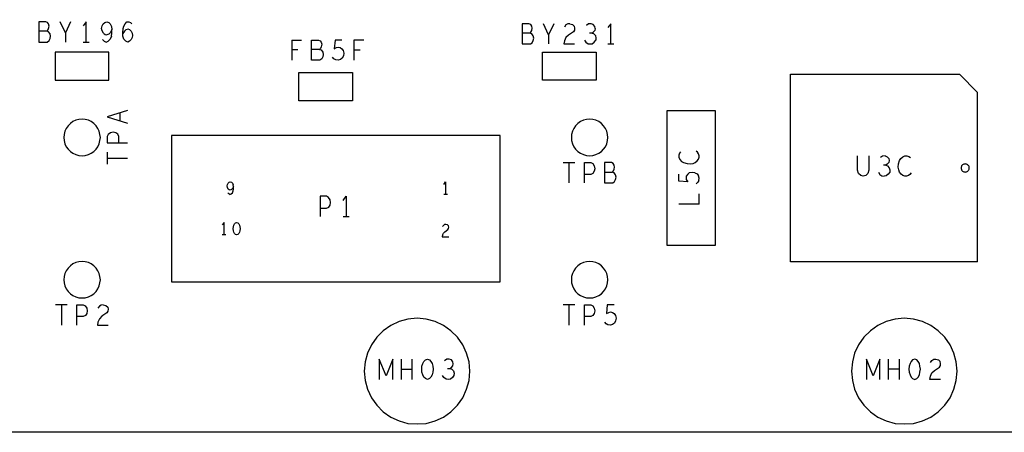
# Model space of a CAD drawing. Extents: x 23.5 to 56.5, y 21.5 to 42.5.
# Tile 5 of 15: x 35.4 to 40.2, y 28.3 to 30.4. Entities that reach past the tile are written whole.
import ezdxf

# ---------------------------------------------------------------- set-up
doc = ezdxf.new("R2010")
doc.units = 0
doc.layers.add('RVP8-IFD_E_tas', color=2, linetype='CONTINUOUS')

msp = doc.modelspace()

# ---------------------------------------------------------------- linework, layer by layer
at = {"layer": 'RVP8-IFD_E_tas'}
for points in [[(43.908, 36.332), (43.908, 28.331), (25.908, 28.331)], [(35.493, 30.34), (35.488, 30.347), (35.479, 30.351), (35.445, 30.351), (35.445, 30.251), (35.486, 30.251), (35.495, 30.258), (35.5, 30.268), (35.503, 30.28), (35.5, 30.292), (35.493, 30.302), (35.484, 30.305), (35.445, 30.305)], [(35.484, 30.305), (35.489, 30.31), (35.493, 30.318), (35.495, 30.33), (35.493, 30.34)], [(35.601, 30.351), (35.576, 30.296), (35.55, 30.351)], [(35.678, 30.251), (35.678, 30.351), (35.663, 30.331)], [(35.763, 30.295), (35.757, 30.306), (35.754, 30.318), (35.757, 30.331), (35.762, 30.341), (35.77, 30.348), (35.78, 30.351), (35.789, 30.348), (35.796, 30.341), (35.803, 30.328), (35.805, 30.313)], [(35.803, 30.28), (35.805, 30.295), (35.805, 30.313), (35.798, 30.298), (35.79, 30.29), (35.78, 30.287)], [(35.883, 30.251), (35.873, 30.255), (35.864, 30.265), (35.859, 30.28), (35.858, 30.296), (35.86, 30.318), (35.864, 30.33), (35.87, 30.341), (35.879, 30.35), (35.888, 30.351), (35.897, 30.348), (35.903, 30.34)], [(35.893, 30.312), (35.884, 30.315), (35.874, 30.312), (35.867, 30.305), (35.858, 30.293)], [(37.873, 30.33), (37.868, 30.337), (37.859, 30.341), (37.825, 30.341), (37.825, 30.242), (37.866, 30.242), (37.875, 30.248), (37.88, 30.258), (37.883, 30.27), (37.88, 30.281), (37.873, 30.292), (37.864, 30.295), (37.825, 30.295)], [(37.864, 30.295), (37.869, 30.3), (37.873, 30.308), (37.875, 30.32), (37.873, 30.33)], [(37.981, 30.341), (37.956, 30.287), (37.93, 30.341)], [(38.06, 30.341), (38.073, 30.338), (38.082, 30.33), (38.084, 30.32), (38.083, 30.31), (38.078, 30.302), (38.053, 30.285), (38.041, 30.273), (38.034, 30.257), (38.031, 30.242), (38.084, 30.242)], [(38.06, 30.341), (38.05, 30.34), (38.041, 30.335), (38.034, 30.325)], [(38.185, 30.318), (38.183, 30.328), (38.176, 30.337), (38.165, 30.341), (38.153, 30.34), (38.142, 30.333)], [(38.185, 30.318), (38.183, 30.308), (38.176, 30.3)], [(38.262, 30.242), (38.262, 30.341), (38.247, 30.322)], [(35.576, 30.296), (35.576, 30.251)], [(35.763, 30.295), (35.771, 30.288), (35.78, 30.287)], [(35.803, 30.28), (35.796, 30.265), (35.787, 30.255)], [(35.893, 30.312), (35.9, 30.305), (35.905, 30.295), (35.906, 30.283), (35.905, 30.273), (35.9, 30.263), (35.892, 30.255), (35.883, 30.251)], [(37.956, 30.287), (37.956, 30.242)], [(38.186, 30.283), (38.178, 30.292), (38.169, 30.295), (38.157, 30.295)], [(38.169, 30.295), (38.176, 30.3)], [(38.186, 30.283), (38.189, 30.271), (38.188, 30.261)], [(35.663, 30.251), (35.693, 30.251)], [(35.758, 30.263), (35.767, 30.255), (35.777, 30.251), (35.787, 30.255)], [(36.691, 30.261), (36.691, 30.162)], [(36.691, 30.261), (36.739, 30.261)], [(36.846, 30.19), (36.843, 30.178), (36.838, 30.168), (36.829, 30.162), (36.788, 30.162), (36.788, 30.261), (36.822, 30.261), (36.831, 30.257), (36.836, 30.25), (36.838, 30.24), (36.836, 30.228), (36.832, 30.22), (36.827, 30.215), (36.788, 30.215)], [(36.938, 30.261), (36.904, 30.261), (36.9, 30.218), (36.911, 30.225), (36.92, 30.226), (36.929, 30.225), (36.938, 30.218), (36.944, 30.21), (36.947, 30.197), (36.945, 30.183), (36.939, 30.171), (36.93, 30.165), (36.919, 30.162), (36.907, 30.163), (36.898, 30.168), (36.891, 30.177)], [(36.997, 30.261), (36.997, 30.162)], [(37.045, 30.261), (36.997, 30.261)], [(38.132, 30.261), (38.139, 30.25), (38.15, 30.243), (38.161, 30.242), (38.171, 30.243), (38.181, 30.251), (38.188, 30.261)], [(38.247, 30.242), (38.277, 30.242)], [(36.721, 30.213), (36.691, 30.213)], [(36.827, 30.215), (36.836, 30.212), (36.843, 30.201), (36.846, 30.19)], [(36.997, 30.213), (37.027, 30.213)], [(39.147, 30.093), (39.979, 30.093)], [(39.147, 29.17), (39.147, 30.093)], [(40.069, 29.17), (40.069, 30.003), (39.979, 30.093)], [(35.881, 29.915), (35.781, 29.883), (35.881, 29.852)], [(35.846, 29.863), (35.846, 29.904)], [(35.824, 29.804), (35.811, 29.807), (35.798, 29.804), (35.786, 29.797), (35.781, 29.787), (35.781, 29.756), (35.881, 29.756)], [(35.839, 29.756), (35.839, 29.787), (35.834, 29.798), (35.824, 29.804)], [(36.098, 29.792), (36.098, 29.072), (37.718, 29.072)], [(37.718, 29.072), (37.718, 29.792), (36.098, 29.792)], [(35.781, 29.709), (35.781, 29.65)], [(38.606, 29.711), (38.601, 29.704), (38.598, 29.695), (38.598, 29.685), (38.603, 29.673), (38.611, 29.664), (38.621, 29.658), (38.638, 29.653), (38.653, 29.652), (38.668, 29.654), (38.678, 29.658), (38.688, 29.666), (38.694, 29.675)], [(38.698, 29.692), (38.694, 29.701), (38.689, 29.709), (38.683, 29.715)], [(38.694, 29.675), (38.698, 29.684), (38.698, 29.692)], [(39.534, 29.691), (39.534, 29.62), (39.529, 29.605), (39.518, 29.595), (39.506, 29.591), (39.493, 29.595), (39.483, 29.605), (39.478, 29.62), (39.478, 29.691)], [(39.613, 29.691), (39.601, 29.69), (39.59, 29.683)], [(39.613, 29.691), (39.624, 29.687), (39.631, 29.678), (39.633, 29.668), (39.631, 29.658), (39.624, 29.65), (39.617, 29.645), (39.605, 29.645)], [(39.681, 29.622), (39.678, 29.636), (39.679, 29.652), (39.684, 29.668), (39.691, 29.678), (39.7, 29.687), (39.711, 29.691), (39.721, 29.691), (39.73, 29.688), (39.738, 29.683)], [(35.781, 29.68), (35.881, 29.68)], [(38.027, 29.658), (38.085, 29.658)], [(38.056, 29.658), (38.056, 29.558)], [(38.132, 29.558), (38.132, 29.658), (38.163, 29.658), (38.173, 29.653), (38.181, 29.642), (38.183, 29.628), (38.181, 29.615), (38.174, 29.605), (38.163, 29.6), (38.132, 29.6)], [(38.231, 29.611), (38.27, 29.611), (38.275, 29.617), (38.279, 29.625), (38.281, 29.636), (38.279, 29.646), (38.274, 29.653), (38.265, 29.658), (38.231, 29.658), (38.231, 29.558), (38.272, 29.558), (38.281, 29.565), (38.286, 29.575), (38.289, 29.587), (38.286, 29.598), (38.279, 29.608), (38.27, 29.611)], [(39.617, 29.645), (39.625, 29.642), (39.634, 29.633), (39.637, 29.622), (39.636, 29.611), (39.629, 29.601), (39.619, 29.593), (39.609, 29.591)], [(38.676, 29.608), (38.663, 29.609), (38.649, 29.607), (38.641, 29.601), (38.634, 29.592), (38.633, 29.583), (38.634, 29.574), (38.641, 29.563), (38.598, 29.566), (38.598, 29.601)], [(38.676, 29.608), (38.688, 29.602), (38.694, 29.593)], [(38.696, 29.57), (38.698, 29.581), (38.694, 29.593)], [(39.58, 29.611), (39.588, 29.6), (39.598, 29.593), (39.609, 29.591)], [(39.741, 29.607), (39.735, 29.6), (39.728, 29.595), (39.719, 29.591), (39.71, 29.591), (39.701, 29.595), (39.692, 29.601), (39.684, 29.611), (39.681, 29.622)], [(36.386, 29.501), (36.392, 29.504), (36.398, 29.51), (36.402, 29.519), (36.403, 29.528), (36.403, 29.54), (36.398, 29.531), (36.394, 29.525), (36.388, 29.523), (36.382, 29.524), (36.378, 29.528), (36.374, 29.536), (36.372, 29.543), (36.374, 29.551), (36.377, 29.557), (36.382, 29.562), (36.388, 29.563), (36.393, 29.562), (36.398, 29.557), (36.402, 29.549)], [(36.403, 29.54), (36.402, 29.549)], [(37.439, 29.551), (37.448, 29.563)], [(37.448, 29.563), (37.448, 29.501)], [(38.696, 29.57), (38.691, 29.561), (38.683, 29.554)], [(36.386, 29.501), (36.38, 29.504), (36.375, 29.509)], [(36.88, 29.475), (36.872, 29.486), (36.862, 29.492), (36.831, 29.492), (36.831, 29.392)], [(36.944, 29.472), (36.959, 29.492)], [(36.959, 29.492), (36.959, 29.392)], [(37.457, 29.501), (37.439, 29.501)], [(38.698, 29.454), (38.698, 29.505)], [(36.831, 29.433), (36.862, 29.433), (36.873, 29.438), (36.88, 29.448), (36.882, 29.462), (36.88, 29.475)], [(38.698, 29.454), (38.598, 29.454)], [(36.944, 29.392), (36.974, 29.392)], [(36.357, 29.302), (36.357, 29.364), (36.348, 29.351)], [(37.433, 29.301), (37.438, 29.311), (37.445, 29.318), (37.46, 29.329), (37.463, 29.334), (37.464, 29.34), (37.462, 29.346), (37.457, 29.351), (37.449, 29.354), (37.443, 29.353), (37.438, 29.349), (37.433, 29.343)], [(36.366, 29.302), (36.348, 29.302)], [(37.433, 29.301), (37.432, 29.292), (37.464, 29.292)], [(40.069, 29.17), (39.147, 29.17)], [(35.585, 28.958), (35.527, 28.958)], [(35.556, 28.958), (35.556, 28.858)], [(35.632, 28.858), (35.632, 28.958), (35.663, 28.958), (35.673, 28.953), (35.681, 28.941), (35.683, 28.928), (35.681, 28.915)], [(35.762, 28.958), (35.775, 28.955), (35.784, 28.947), (35.786, 28.937), (35.785, 28.927), (35.78, 28.918), (35.755, 28.902), (35.743, 28.89), (35.736, 28.873), (35.733, 28.858), (35.786, 28.858)], [(35.762, 28.958), (35.752, 28.956), (35.743, 28.951), (35.736, 28.941)], [(38.085, 28.958), (38.027, 28.958)], [(38.056, 28.958), (38.056, 28.858)], [(38.132, 28.858), (38.132, 28.958), (38.163, 28.958), (38.173, 28.953), (38.181, 28.941), (38.183, 28.928), (38.181, 28.915), (38.174, 28.905)], [(38.279, 28.958), (38.245, 28.958), (38.241, 28.915), (38.252, 28.921), (38.261, 28.923), (38.27, 28.921), (38.279, 28.915), (38.285, 28.906), (38.288, 28.893), (38.286, 28.88), (38.28, 28.868), (38.271, 28.861), (38.26, 28.858), (38.248, 28.86), (38.239, 28.865), (38.232, 28.873)], [(35.681, 28.915), (35.674, 28.905), (35.663, 28.9), (35.632, 28.9)], [(38.174, 28.905), (38.163, 28.9), (38.132, 28.9)], [(37.122, 28.691), (37.122, 28.591)], [(37.155, 28.608), (37.122, 28.691)], [(37.188, 28.691), (37.155, 28.608)], [(37.188, 28.591), (37.188, 28.691)], [(37.23, 28.691), (37.23, 28.591)], [(37.283, 28.591), (37.283, 28.691)], [(37.458, 28.645), (37.47, 28.645), (37.477, 28.65), (37.484, 28.658), (37.486, 28.668), (37.484, 28.678), (37.477, 28.687), (37.466, 28.691), (37.454, 28.69), (37.443, 28.683)], [(39.588, 28.691), (39.555, 28.608), (39.522, 28.691), (39.522, 28.591)], [(39.588, 28.591), (39.588, 28.691)], [(39.63, 28.591), (39.63, 28.691)], [(39.683, 28.691), (39.683, 28.591)], [(39.837, 28.675), (39.844, 28.685), (39.853, 28.69), (39.863, 28.691), (39.876, 28.688), (39.885, 28.68)], [(39.856, 28.635), (39.881, 28.652), (39.886, 28.66), (39.887, 28.67), (39.885, 28.68)], [(37.23, 28.642), (37.283, 28.642)], [(37.49, 28.622), (37.489, 28.611), (37.482, 28.601), (37.472, 28.593), (37.462, 28.591), (37.451, 28.593), (37.44, 28.6), (37.433, 28.611)], [(37.47, 28.645), (37.479, 28.642), (37.487, 28.633), (37.49, 28.622)], [(39.683, 28.642), (39.63, 28.642)], [(39.887, 28.591), (39.834, 28.591), (39.837, 28.607), (39.844, 28.623), (39.856, 28.635)]]:
    msp.add_lwpolyline(points, dxfattribs=at)
for points in [[(35.526, 30.201), (35.526, 30.063), (35.79, 30.063), (35.79, 30.201), (35.526, 30.201)], [(37.926, 30.063), (37.926, 30.201), (38.19, 30.201), (38.19, 30.063), (37.926, 30.063)], [(36.726, 29.962), (36.726, 30.101), (36.99, 30.101), (36.99, 29.962), (36.726, 29.962)], [(38.538, 29.912), (38.538, 29.251), (38.778, 29.251), (38.778, 29.912), (38.538, 29.912)], [(35.748, 29.781), (35.746, 29.797), (35.742, 29.812), (35.736, 29.826), (35.727, 29.839), (35.716, 29.851), (35.703, 29.86), (35.689, 29.866), (35.673, 29.87), (35.658, 29.872), (35.642, 29.87), (35.627, 29.866), (35.613, 29.86), (35.6, 29.851), (35.589, 29.839), (35.58, 29.826), (35.573, 29.812), (35.569, 29.797), (35.568, 29.781), (35.569, 29.766), (35.573, 29.751), (35.58, 29.736), (35.589, 29.724), (35.6, 29.713), (35.613, 29.704), (35.627, 29.697), (35.642, 29.693), (35.658, 29.691), (35.673, 29.693), (35.689, 29.697), (35.703, 29.704), (35.716, 29.713), (35.727, 29.724), (35.736, 29.736), (35.742, 29.751), (35.746, 29.766), (35.748, 29.781)], [(38.248, 29.781), (38.246, 29.797), (38.242, 29.812), (38.236, 29.826), (38.227, 29.839), (38.216, 29.851), (38.203, 29.86), (38.189, 29.866), (38.173, 29.87), (38.158, 29.872), (38.142, 29.87), (38.127, 29.866), (38.113, 29.86), (38.1, 29.851), (38.089, 29.839), (38.08, 29.826), (38.073, 29.812), (38.069, 29.797), (38.068, 29.781), (38.069, 29.766), (38.073, 29.751), (38.08, 29.736), (38.089, 29.724), (38.1, 29.713), (38.113, 29.704), (38.127, 29.697), (38.142, 29.693), (38.158, 29.691), (38.173, 29.693), (38.189, 29.697), (38.203, 29.704), (38.216, 29.713), (38.227, 29.724), (38.236, 29.736), (38.242, 29.751), (38.246, 29.766), (38.248, 29.781)], [(40.028, 29.632), (40.028, 29.635), (40.027, 29.638), (40.025, 29.642), (40.023, 29.644), (40.021, 29.647), (40.018, 29.649), (40.015, 29.65), (40.011, 29.651), (40.008, 29.652), (40.004, 29.651), (40.001, 29.65), (39.998, 29.649), (39.995, 29.647), (39.992, 29.644), (39.99, 29.642), (39.989, 29.638), (39.988, 29.635), (39.988, 29.632), (39.988, 29.628), (39.989, 29.625), (39.99, 29.622), (39.992, 29.619), (39.995, 29.616), (39.998, 29.614), (40.001, 29.613), (40.004, 29.612), (40.008, 29.611), (40.011, 29.612), (40.015, 29.613), (40.018, 29.614), (40.021, 29.616), (40.023, 29.619), (40.025, 29.622), (40.027, 29.625), (40.028, 29.628), (40.028, 29.632)], [(36.435, 29.323), (36.433, 29.315), (36.43, 29.309), (36.425, 29.304), (36.419, 29.302), (36.413, 29.304), (36.408, 29.309), (36.405, 29.315), (36.403, 29.323), (36.402, 29.333), (36.403, 29.342), (36.405, 29.35), (36.408, 29.356), (36.413, 29.361), (36.419, 29.364), (36.425, 29.361), (36.43, 29.356), (36.433, 29.35), (36.435, 29.342), (36.436, 29.333), (36.435, 29.323)], [(35.748, 29.081), (35.746, 29.097), (35.742, 29.112), (35.736, 29.126), (35.727, 29.139), (35.716, 29.15), (35.703, 29.16), (35.689, 29.166), (35.673, 29.17), (35.658, 29.171), (35.642, 29.17), (35.627, 29.166), (35.613, 29.16), (35.6, 29.15), (35.589, 29.139), (35.58, 29.126), (35.573, 29.112), (35.569, 29.097), (35.568, 29.081), (35.569, 29.066), (35.573, 29.051), (35.58, 29.037), (35.589, 29.024), (35.6, 29.013), (35.613, 29.004), (35.627, 28.997), (35.642, 28.993), (35.658, 28.992), (35.673, 28.993), (35.689, 28.997), (35.703, 29.004), (35.716, 29.013), (35.727, 29.024), (35.736, 29.037), (35.742, 29.051), (35.746, 29.066), (35.748, 29.081)], [(38.248, 29.081), (38.246, 29.097), (38.242, 29.112), (38.236, 29.126), (38.227, 29.139), (38.216, 29.15), (38.203, 29.16), (38.189, 29.166), (38.173, 29.17), (38.158, 29.171), (38.142, 29.17), (38.127, 29.166), (38.113, 29.16), (38.1, 29.15), (38.089, 29.139), (38.08, 29.126), (38.073, 29.112), (38.069, 29.097), (38.068, 29.081), (38.069, 29.066), (38.073, 29.051), (38.08, 29.037), (38.089, 29.024), (38.1, 29.013), (38.113, 29.004), (38.127, 28.997), (38.142, 28.993), (38.158, 28.992), (38.173, 28.993), (38.189, 28.997), (38.203, 29.004), (38.216, 29.013), (38.227, 29.024), (38.236, 29.037), (38.242, 29.051), (38.246, 29.066), (38.248, 29.081)], [(37.568, 28.632), (37.564, 28.677), (37.552, 28.721), (37.533, 28.761), (37.507, 28.799), (37.475, 28.831), (37.438, 28.857), (37.397, 28.876), (37.353, 28.888), (37.308, 28.892), (37.263, 28.888), (37.219, 28.876), (37.178, 28.857), (37.141, 28.831), (37.109, 28.799), (37.083, 28.761), (37.063, 28.721), (37.052, 28.677), (37.048, 28.632), (37.052, 28.586), (37.063, 28.543), (37.083, 28.501), (37.109, 28.464), (37.141, 28.432), (37.178, 28.406), (37.219, 28.387), (37.263, 28.375), (37.308, 28.372), (37.353, 28.375), (37.397, 28.387), (37.438, 28.406), (37.475, 28.432), (37.507, 28.464), (37.533, 28.501), (37.552, 28.543), (37.564, 28.586), (37.568, 28.632)], [(39.968, 28.632), (39.964, 28.677), (39.952, 28.721), (39.933, 28.761), (39.907, 28.799), (39.875, 28.831), (39.838, 28.857), (39.797, 28.876), (39.753, 28.888), (39.708, 28.892), (39.663, 28.888), (39.619, 28.876), (39.578, 28.857), (39.541, 28.831), (39.509, 28.799), (39.483, 28.761), (39.463, 28.721), (39.452, 28.677), (39.448, 28.632), (39.452, 28.586), (39.463, 28.543), (39.483, 28.501), (39.509, 28.464), (39.541, 28.432), (39.578, 28.406), (39.619, 28.387), (39.663, 28.375), (39.708, 28.372), (39.753, 28.375), (39.797, 28.387), (39.838, 28.406), (39.875, 28.432), (39.907, 28.464), (39.933, 28.501), (39.952, 28.543), (39.964, 28.586), (39.968, 28.632)], [(37.385, 28.626), (37.382, 28.613), (37.376, 28.603), (37.369, 28.595), (37.359, 28.591), (37.349, 28.595), (37.341, 28.603), (37.336, 28.613), (37.332, 28.626), (37.331, 28.642), (37.332, 28.656), (37.336, 28.67), (37.341, 28.68), (37.349, 28.688), (37.359, 28.691), (37.369, 28.688), (37.376, 28.68), (37.382, 28.67), (37.385, 28.656), (37.387, 28.642), (37.385, 28.626)], [(39.785, 28.656), (39.782, 28.67), (39.777, 28.68), (39.769, 28.688), (39.759, 28.691), (39.749, 28.688), (39.741, 28.68), (39.736, 28.67), (39.732, 28.656), (39.731, 28.642), (39.732, 28.626), (39.736, 28.613), (39.741, 28.603), (39.749, 28.595), (39.759, 28.591), (39.769, 28.595), (39.777, 28.603), (39.782, 28.613), (39.785, 28.626), (39.787, 28.642), (39.785, 28.656)]]:
    msp.add_lwpolyline(points, close=True, dxfattribs=at)

doc.saveas('drawing.dxf')
